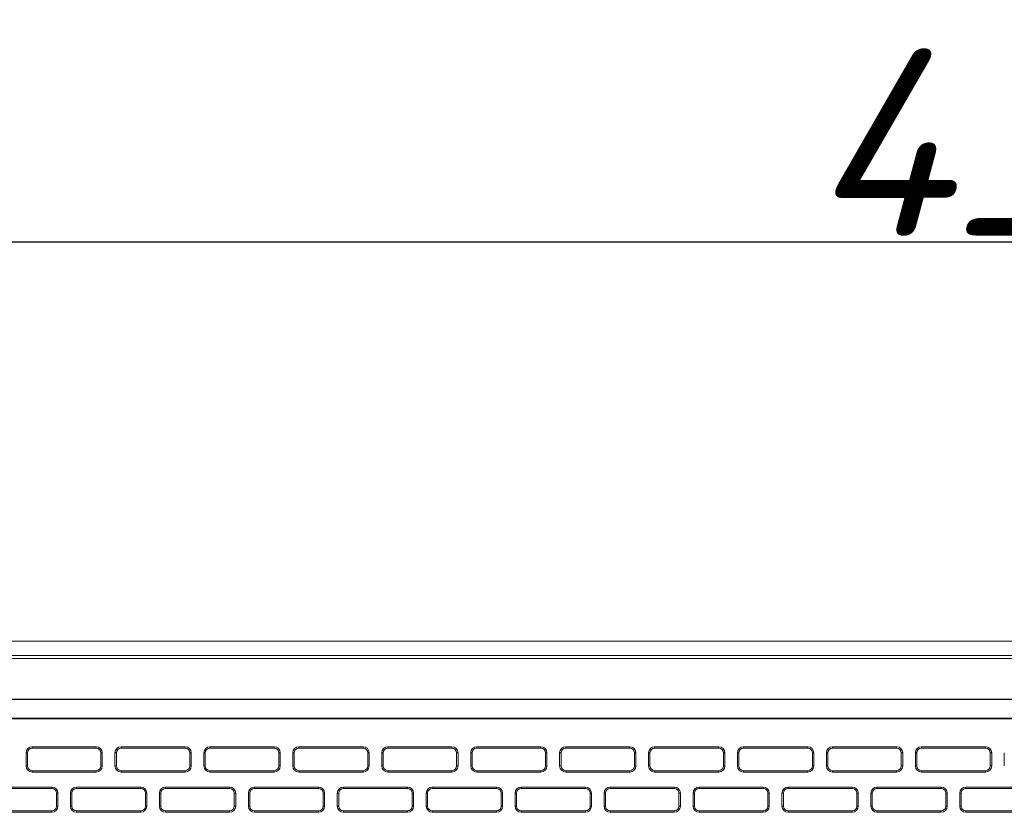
# Model space of a CAD drawing. Header units: millimetres. Extents: x 11 to 1665, y 44 to 957.
# Tile 26 of 69: x 192 to 297, y 872 to 957. Entities that reach past the tile are written whole.
import ezdxf

# ---------------------------------------------------------------- set-up
doc = ezdxf.new("R2010")
doc.units = ezdxf.units.MM
doc.header["$MEASUREMENT"] = 0
doc.layers.get('0').update_dxf_attribs({"lineweight": 25})
doc.styles.add('IPPON', font='isocpeui.ttf', dxfattribs={"height": 20})
doc.styles.get("Standard").update_dxf_attribs({"font": 'isocpeui.ttf'})
doc.dimstyles.new('ISO-25$0', dxfattribs={"dimtxt": 20, "dimasz": 20, "dimexe": 1.25, "dimexo": 0.625, "dimtad": 1, "dimtxsty": 'Standard', "dimcen": 2.5, "dimadec": 0, "dimazin": 0, "dimtfac": 1, "dimtmove": 0, "dimatfit": 3, "dimfxl": 1, "dimarcsym": 0})

# ---------------------------------------------------------------- blocks, each defined once
blk = doc.blocks.new('*D12')
at = {"color": 0, "lineweight": -2, "transparency": 16777216}
for p, q in [((79.79, 875.9), (79.79, 934.46)), ((517.79, 874.24), (517.79, 934.46)), ((99.79, 933.21), (497.79, 933.21))]:
    blk.add_line(p, q, dxfattribs=at)
at = {"color": 0, "transparency": 16777216}
for points in [[(99.79, 936.54), (99.79, 929.87), (79.79, 933.21)], [(497.79, 936.54), (497.79, 929.87), (517.79, 933.21)]]:
    blk.add_solid(points, dxfattribs=at)
at = {"layer": 'Defpoints', "color": 0, "transparency": 16777216}
for p in [(517.79, 933.21), (79.79, 875.27), (517.79, 873.62)]:
    blk.add_point(p, dxfattribs=at)
at = {"color": 0, "transparency": 16777216, "insert": (298.79, 943.83), "char_height": 20, "attachment_point": 5, "style": 'IPPON'}
blk.add_mtext('438', dxfattribs=at)

msp = doc.modelspace()

# ---------------------------------------------------------------- linework, layer by layer
at = {"color": 0, "linetype": 'Continuous', "lineweight": 0, "extrusion": (0, 1, -2.22045e-16)}
for p, q in [((81.286, 890.562), (516.286, 890.562)), ((514.886, 890.562), (82.686, 890.562)), ((516.286, 889.004), (81.286, 889.004)), ((516.286, 888.705), (81.286, 888.705)), ((97.286, 884.364), (500.286, 884.364)), ((500.286, 884.312), (97.286, 884.312)), ((429.786, 882.312), (97.286, 882.312)), ((429.786, 882.26), (97.286, 882.26)), ((192.961, 878.612), (192.961, 877.212)), ((193.111, 878.612), (192.961, 878.612)), ((193.111, 878.612), (193.111, 877.212)), ((200.461, 879.262), (193.611, 879.262)), ((193.611, 879.112), (193.611, 879.262)), ((200.461, 879.112), (193.611, 879.112)), ((200.461, 879.112), (200.461, 879.262)), ((200.961, 878.612), (201.111, 878.612)), ((200.961, 877.212), (200.961, 878.612)), ((201.111, 877.212), (201.111, 878.612)), ((202.461, 878.612), (202.461, 877.212)), ((202.611, 878.612), (202.461, 878.612)), ((202.611, 878.612), (202.611, 877.212)), ((209.961, 879.262), (203.111, 879.262)), ((203.111, 879.112), (203.111, 879.262)), ((209.961, 879.112), (203.111, 879.112)), ((209.961, 879.112), (209.961, 879.262)), ((210.461, 877.212), (210.461, 878.612)), ((210.461, 878.612), (210.611, 878.612)), ((210.611, 877.212), (210.611, 878.612)), ((211.961, 878.612), (211.961, 877.212)), ((212.111, 878.612), (211.961, 878.612)), ((212.111, 878.612), (212.111, 877.212)), ((219.461, 879.262), (212.611, 879.262)), ((212.611, 879.112), (212.611, 879.262)), ((219.461, 879.112), (212.611, 879.112)), ((219.461, 879.112), (219.461, 879.262)), ((219.961, 877.212), (219.961, 878.612)), ((219.961, 878.612), (220.111, 878.612)), ((220.111, 877.212), (220.111, 878.612)), ((221.461, 878.612), (221.461, 877.212)), ((221.611, 878.612), (221.461, 878.612)), ((221.611, 878.612), (221.611, 877.212)), ((228.961, 879.262), (222.111, 879.262)), ((222.111, 879.112), (222.111, 879.262)), ((228.961, 879.112), (222.111, 879.112)), ((228.961, 879.112), (228.961, 879.262)), ((229.461, 878.612), (229.611, 878.612)), ((229.461, 877.212), (229.461, 878.612)), ((229.611, 877.212), (229.611, 878.612)), ((230.961, 878.612), (230.961, 877.212)), ((231.111, 878.612), (230.961, 878.612)), ((231.111, 878.612), (231.111, 877.212)), ((238.461, 879.262), (231.611, 879.262)), ((231.611, 879.112), (231.611, 879.262)), ((238.461, 879.112), (231.611, 879.112)), ((238.461, 879.112), (238.461, 879.262)), ((238.961, 878.612), (239.111, 878.612)), ((238.961, 877.212), (238.961, 878.612)), ((239.111, 877.212), (239.111, 878.612)), ((240.461, 878.612), (240.461, 877.212)), ((240.611, 878.612), (240.461, 878.612)), ((240.611, 878.612), (240.611, 877.212)), ((247.961, 879.262), (241.111, 879.262)), ((241.111, 879.112), (241.111, 879.262)), ((247.961, 879.112), (241.111, 879.112)), ((247.961, 879.112), (247.961, 879.262)), ((248.461, 878.612), (248.611, 878.612)), ((248.461, 877.212), (248.461, 878.612)), ((248.611, 877.212), (248.611, 878.612)), ((249.961, 878.612), (249.961, 877.212)), ((250.111, 878.612), (249.961, 878.612)), ((250.111, 878.612), (250.111, 877.212)), ((257.461, 879.262), (250.611, 879.262)), ((250.611, 879.112), (250.611, 879.262)), ((257.461, 879.112), (250.611, 879.112)), ((257.461, 879.112), (257.461, 879.262)), ((257.961, 877.212), (257.961, 878.612)), ((257.961, 878.612), (258.111, 878.612)), ((258.111, 877.212), (258.111, 878.612)), ((259.461, 878.612), (259.461, 877.212)), ((259.611, 878.612), (259.461, 878.612)), ((259.611, 878.612), (259.611, 877.212)), ((266.961, 879.262), (260.111, 879.262)), ((260.111, 879.112), (260.111, 879.262)), ((266.961, 879.112), (260.111, 879.112)), ((266.961, 879.112), (266.961, 879.262)), ((267.461, 877.212), (267.461, 878.612)), ((267.461, 878.612), (267.611, 878.612)), ((267.611, 877.212), (267.611, 878.612)), ((268.961, 878.612), (268.961, 877.212)), ((269.111, 878.612), (268.961, 878.612)), ((269.111, 878.612), (269.111, 877.212)), ((276.461, 879.262), (269.611, 879.262)), ((269.611, 879.112), (269.611, 879.262)), ((276.461, 879.112), (269.611, 879.112)), ((276.461, 879.112), (276.461, 879.262)), ((276.961, 878.612), (277.111, 878.612)), ((276.961, 877.212), (276.961, 878.612)), ((277.111, 877.212), (277.111, 878.612)), ((278.461, 878.612), (278.461, 877.212)), ((278.611, 878.612), (278.461, 878.612)), ((278.611, 878.612), (278.611, 877.212)), ((285.961, 879.262), (279.111, 879.262)), ((279.111, 879.112), (279.111, 879.262)), ((285.961, 879.112), (279.111, 879.112)), ((285.961, 879.112), (285.961, 879.262)), ((286.461, 878.612), (286.611, 878.612)), ((286.461, 877.212), (286.461, 878.612)), ((286.611, 877.212), (286.611, 878.612)), ((287.961, 878.612), (287.961, 877.212)), ((288.111, 878.612), (287.961, 878.612)), ((288.111, 878.612), (288.111, 877.212)), ((295.461, 879.262), (288.611, 879.262)), ((288.611, 879.112), (288.611, 879.262)), ((295.461, 879.112), (288.611, 879.112)), ((295.461, 879.112), (295.461, 879.262)), ((295.961, 878.612), (296.111, 878.612)), ((295.961, 877.212), (295.961, 878.612)), ((296.111, 877.212), (296.111, 878.612)), ((297.461, 878.612), (297.461, 877.212)), ((193.111, 877.212), (192.961, 877.212)), ((200.961, 877.212), (201.111, 877.212)), ((202.611, 877.212), (202.461, 877.212)), ((210.461, 877.212), (210.611, 877.212)), ((212.111, 877.212), (211.961, 877.212)), ((219.961, 877.212), (220.111, 877.212)), ((221.611, 877.212), (221.461, 877.212)), ((229.461, 877.212), (229.611, 877.212)), ((231.111, 877.212), (230.961, 877.212)), ((238.961, 877.212), (239.111, 877.212)), ((240.611, 877.212), (240.461, 877.212)), ((248.461, 877.212), (248.611, 877.212)), ((250.111, 877.212), (249.961, 877.212)), ((257.961, 877.212), (258.111, 877.212)), ((259.611, 877.212), (259.461, 877.212)), ((267.461, 877.212), (267.611, 877.212)), ((269.111, 877.212), (268.961, 877.212)), ((276.961, 877.212), (277.111, 877.212)), ((278.611, 877.212), (278.461, 877.212)), ((286.461, 877.212), (286.611, 877.212)), ((288.111, 877.212), (287.961, 877.212)), ((295.961, 877.212), (296.111, 877.212)), ((193.611, 876.712), (200.461, 876.712)), ((193.611, 876.712), (193.611, 876.562)), ((193.611, 876.562), (200.461, 876.562)), ((200.461, 876.712), (200.461, 876.562)), ((203.111, 876.712), (209.961, 876.712)), ((203.111, 876.712), (203.111, 876.562)), ((203.111, 876.562), (209.961, 876.562)), ((209.961, 876.712), (209.961, 876.562)), ((212.611, 876.712), (219.461, 876.712)), ((212.611, 876.712), (212.611, 876.562)), ((212.611, 876.562), (219.461, 876.562)), ((219.461, 876.712), (219.461, 876.562)), ((222.111, 876.712), (228.961, 876.712)), ((222.111, 876.712), (222.111, 876.562)), ((222.111, 876.562), (228.961, 876.562)), ((228.961, 876.712), (228.961, 876.562)), ((231.611, 876.712), (238.461, 876.712)), ((231.611, 876.712), (231.611, 876.562)), ((231.611, 876.562), (238.461, 876.562)), ((238.461, 876.712), (238.461, 876.562)), ((241.111, 876.712), (247.961, 876.712)), ((241.111, 876.712), (241.111, 876.562)), ((241.111, 876.562), (247.961, 876.562)), ((247.961, 876.712), (247.961, 876.562)), ((250.611, 876.712), (257.461, 876.712)), ((250.611, 876.712), (250.611, 876.562)), ((250.611, 876.562), (257.461, 876.562)), ((257.461, 876.712), (257.461, 876.562)), ((260.111, 876.712), (266.961, 876.712)), ((260.111, 876.712), (260.111, 876.562)), ((260.111, 876.562), (266.961, 876.562)), ((266.961, 876.712), (266.961, 876.562)), ((269.611, 876.712), (276.461, 876.712)), ((269.611, 876.712), (269.611, 876.562)), ((269.611, 876.562), (276.461, 876.562)), ((276.461, 876.712), (276.461, 876.562)), ((279.111, 876.712), (285.961, 876.712)), ((279.111, 876.712), (279.111, 876.562)), ((279.111, 876.562), (285.961, 876.562)), ((285.961, 876.712), (285.961, 876.562)), ((288.611, 876.712), (295.461, 876.712)), ((288.611, 876.712), (288.611, 876.562)), ((288.611, 876.562), (295.461, 876.562)), ((295.461, 876.712), (295.461, 876.562)), ((195.711, 874.962), (188.861, 874.962)), ((195.711, 874.812), (188.861, 874.812)), ((195.711, 874.812), (195.711, 874.962)), ((196.211, 874.312), (196.361, 874.312)), ((196.211, 872.912), (196.211, 874.312)), ((196.361, 872.912), (196.361, 874.312)), ((197.711, 874.312), (197.711, 872.912)), ((197.861, 874.312), (197.711, 874.312)), ((197.861, 874.312), (197.861, 872.912)), ((205.211, 874.962), (198.361, 874.962)), ((198.361, 874.812), (198.361, 874.962)), ((205.211, 874.812), (198.361, 874.812)), ((205.211, 874.812), (205.211, 874.962)), ((205.711, 874.312), (205.861, 874.312)), ((205.711, 872.912), (205.711, 874.312)), ((205.861, 872.912), (205.861, 874.312)), ((207.211, 874.312), (207.211, 872.912)), ((207.361, 874.312), (207.211, 874.312)), ((207.361, 874.312), (207.361, 872.912)), ((214.711, 874.962), (207.861, 874.962)), ((207.861, 874.812), (207.861, 874.962)), ((214.711, 874.812), (207.861, 874.812)), ((214.711, 874.812), (214.711, 874.962)), ((215.211, 872.912), (215.211, 874.312)), ((215.211, 874.312), (215.361, 874.312)), ((215.361, 872.912), (215.361, 874.312)), ((216.711, 874.312), (216.711, 872.912)), ((216.861, 874.312), (216.711, 874.312)), ((216.861, 874.312), (216.861, 872.912)), ((224.211, 874.962), (217.361, 874.962)), ((217.361, 874.812), (217.361, 874.962)), ((224.211, 874.812), (217.361, 874.812)), ((224.211, 874.812), (224.211, 874.962)), ((224.711, 872.912), (224.711, 874.312)), ((224.711, 874.312), (224.861, 874.312)), ((224.861, 872.912), (224.861, 874.312)), ((226.211, 874.312), (226.211, 872.912)), ((226.361, 874.312), (226.211, 874.312)), ((226.361, 874.312), (226.361, 872.912)), ((233.711, 874.962), (226.861, 874.962)), ((226.861, 874.812), (226.861, 874.962)), ((233.711, 874.812), (226.861, 874.812)), ((233.711, 874.812), (233.711, 874.962)), ((234.211, 874.312), (234.361, 874.312)), ((234.211, 872.912), (234.211, 874.312)), ((234.361, 872.912), (234.361, 874.312)), ((235.711, 874.312), (235.711, 872.912)), ((235.861, 874.312), (235.711, 874.312)), ((235.861, 874.312), (235.861, 872.912)), ((243.211, 874.962), (236.361, 874.962)), ((236.361, 874.812), (236.361, 874.962)), ((243.211, 874.812), (236.361, 874.812)), ((243.211, 874.812), (243.211, 874.962)), ((243.711, 874.312), (243.861, 874.312)), ((243.711, 872.912), (243.711, 874.312)), ((243.861, 872.912), (243.861, 874.312)), ((245.211, 874.312), (245.211, 872.912)), ((245.361, 874.312), (245.211, 874.312)), ((245.361, 874.312), (245.361, 872.912)), ((252.711, 874.962), (245.861, 874.962)), ((245.861, 874.812), (245.861, 874.962)), ((252.711, 874.812), (245.861, 874.812)), ((252.711, 874.812), (252.711, 874.962)), ((253.211, 874.312), (253.361, 874.312)), ((253.211, 872.912), (253.211, 874.312)), ((253.361, 872.912), (253.361, 874.312)), ((254.711, 874.312), (254.711, 872.912)), ((254.861, 874.312), (254.711, 874.312)), ((254.861, 874.312), (254.861, 872.912)), ((262.211, 874.962), (255.361, 874.962)), ((255.361, 874.812), (255.361, 874.962)), ((262.211, 874.812), (255.361, 874.812)), ((262.211, 874.812), (262.211, 874.962)), ((262.711, 872.912), (262.711, 874.312)), ((262.711, 874.312), (262.861, 874.312)), ((262.861, 872.912), (262.861, 874.312)), ((264.211, 874.312), (264.211, 872.912)), ((264.361, 874.312), (264.211, 874.312)), ((264.361, 874.312), (264.361, 872.912)), ((271.711, 874.962), (264.861, 874.962)), ((264.861, 874.812), (264.861, 874.962)), ((271.711, 874.812), (264.861, 874.812)), ((271.711, 874.812), (271.711, 874.962)), ((272.211, 872.912), (272.211, 874.312)), ((272.211, 874.312), (272.361, 874.312)), ((272.361, 872.912), (272.361, 874.312)), ((273.711, 874.312), (273.711, 872.912)), ((273.861, 874.312), (273.711, 874.312)), ((273.861, 874.312), (273.861, 872.912)), ((281.211, 874.962), (274.361, 874.962)), ((274.361, 874.812), (274.361, 874.962)), ((281.211, 874.812), (274.361, 874.812)), ((281.211, 874.812), (281.211, 874.962)), ((281.711, 874.312), (281.861, 874.312)), ((281.711, 872.912), (281.711, 874.312)), ((281.861, 872.912), (281.861, 874.312)), ((283.211, 874.312), (283.211, 872.912)), ((283.361, 874.312), (283.211, 874.312)), ((283.361, 874.312), (283.361, 872.912)), ((290.711, 874.962), (283.861, 874.962)), ((283.861, 874.812), (283.861, 874.962)), ((290.711, 874.812), (283.861, 874.812)), ((290.711, 874.812), (290.711, 874.962)), ((291.211, 874.312), (291.361, 874.312)), ((291.211, 872.912), (291.211, 874.312)), ((291.361, 872.912), (291.361, 874.312)), ((292.711, 874.312), (292.711, 872.912)), ((292.861, 874.312), (292.711, 874.312)), ((292.861, 874.312), (292.861, 872.912)), ((300.211, 874.962), (293.361, 874.962)), ((293.361, 874.812), (293.361, 874.962)), ((300.211, 874.812), (293.361, 874.812)), ((188.861, 872.412), (195.711, 872.412)), ((188.861, 872.262), (195.711, 872.262)), ((195.711, 872.412), (195.711, 872.262)), ((196.211, 872.912), (196.361, 872.912)), ((197.861, 872.912), (197.711, 872.912)), ((198.361, 872.412), (205.211, 872.412)), ((198.361, 872.412), (198.361, 872.262)), ((198.361, 872.262), (205.211, 872.262)), ((205.211, 872.412), (205.211, 872.262)), ((205.711, 872.912), (205.861, 872.912)), ((207.361, 872.912), (207.211, 872.912)), ((207.861, 872.412), (214.711, 872.412)), ((207.861, 872.412), (207.861, 872.262)), ((207.861, 872.262), (214.711, 872.262)), ((214.711, 872.412), (214.711, 872.262)), ((215.211, 872.912), (215.361, 872.912)), ((216.861, 872.912), (216.711, 872.912)), ((217.361, 872.412), (224.211, 872.412)), ((217.361, 872.412), (217.361, 872.262)), ((217.361, 872.262), (224.211, 872.262)), ((224.211, 872.412), (224.211, 872.262)), ((224.711, 872.912), (224.861, 872.912)), ((226.361, 872.912), (226.211, 872.912)), ((226.861, 872.412), (233.711, 872.412)), ((226.861, 872.412), (226.861, 872.262)), ((226.861, 872.262), (233.711, 872.262)), ((233.711, 872.412), (233.711, 872.262)), ((234.211, 872.912), (234.361, 872.912)), ((235.861, 872.912), (235.711, 872.912)), ((236.361, 872.412), (243.211, 872.412)), ((236.361, 872.412), (236.361, 872.262)), ((236.361, 872.262), (243.211, 872.262)), ((243.211, 872.412), (243.211, 872.262)), ((243.711, 872.912), (243.861, 872.912)), ((245.361, 872.912), (245.211, 872.912)), ((245.861, 872.412), (252.711, 872.412)), ((245.861, 872.412), (245.861, 872.262)), ((245.861, 872.262), (252.711, 872.262)), ((252.711, 872.412), (252.711, 872.262)), ((253.211, 872.912), (253.361, 872.912)), ((254.861, 872.912), (254.711, 872.912)), ((255.361, 872.412), (262.211, 872.412)), ((255.361, 872.412), (255.361, 872.262)), ((255.361, 872.262), (262.211, 872.262)), ((262.211, 872.412), (262.211, 872.262)), ((262.711, 872.912), (262.861, 872.912)), ((264.361, 872.912), (264.211, 872.912)), ((264.861, 872.412), (271.711, 872.412)), ((264.861, 872.412), (264.861, 872.262)), ((264.861, 872.262), (271.711, 872.262)), ((271.711, 872.412), (271.711, 872.262)), ((272.211, 872.912), (272.361, 872.912)), ((273.861, 872.912), (273.711, 872.912)), ((274.361, 872.412), (281.211, 872.412)), ((274.361, 872.412), (274.361, 872.262)), ((274.361, 872.262), (281.211, 872.262)), ((281.211, 872.412), (281.211, 872.262)), ((281.711, 872.912), (281.861, 872.912)), ((283.361, 872.912), (283.211, 872.912)), ((283.861, 872.412), (290.711, 872.412)), ((283.861, 872.412), (283.861, 872.262)), ((283.861, 872.262), (290.711, 872.262)), ((290.711, 872.412), (290.711, 872.262)), ((291.211, 872.912), (291.361, 872.912)), ((292.861, 872.912), (292.711, 872.912)), ((293.361, 872.412), (300.211, 872.412)), ((293.361, 872.412), (293.361, 872.262)), ((293.361, 872.262), (300.211, 872.262))]:
    msp.add_line(p, q, dxfattribs=at)
at = {"color": 0, "linetype": 'Continuous', "lineweight": 0}
for centre, radius, start, end in [((193.611, 878.612), 0.65, 90, 180), ((193.611, 878.612), 0.5, 90, 180), ((200.461, 878.612), 0.65, 0, 90), ((200.461, 878.612), 0.5, 0, 90), ((203.111, 878.612), 0.65, 90, 180), ((203.111, 878.612), 0.5, 90, 180), ((209.961, 878.612), 0.65, 0, 90), ((209.961, 878.612), 0.5, 0, 90), ((212.611, 878.612), 0.65, 90, 180), ((212.611, 878.612), 0.5, 90, 180), ((219.461, 878.612), 0.65, 0, 90), ((219.461, 878.612), 0.5, 0, 90), ((222.111, 878.612), 0.65, 90, 180), ((222.111, 878.612), 0.5, 90, 180), ((228.961, 878.612), 0.65, 0, 90), ((228.961, 878.612), 0.5, 0, 90), ((231.611, 878.612), 0.65, 90, 180), ((231.611, 878.612), 0.5, 90, 180), ((238.461, 878.612), 0.65, 0, 90), ((238.461, 878.612), 0.5, 0, 90), ((241.111, 878.612), 0.65, 90, 180), ((241.111, 878.612), 0.5, 90, 180), ((247.961, 878.612), 0.65, 0, 90), ((247.961, 878.612), 0.5, 0, 90), ((250.611, 878.612), 0.65, 90, 180), ((250.611, 878.612), 0.5, 90, 180), ((257.461, 878.612), 0.65, 0, 90), ((257.461, 878.612), 0.5, 0, 90), ((260.111, 878.612), 0.65, 90, 180), ((260.111, 878.612), 0.5, 90, 180), ((266.961, 878.612), 0.65, 0, 90), ((266.961, 878.612), 0.5, 0, 90), ((269.611, 878.612), 0.65, 90, 180), ((269.611, 878.612), 0.5, 90, 180), ((276.461, 878.612), 0.65, 0, 90), ((276.461, 878.612), 0.5, 0, 90), ((279.111, 878.612), 0.65, 90, 180), ((279.111, 878.612), 0.5, 90, 180), ((285.961, 878.612), 0.65, 0, 90), ((285.961, 878.612), 0.5, 0, 90), ((288.611, 878.612), 0.65, 90, 180), ((288.611, 878.612), 0.5, 90, 180), ((295.461, 878.612), 0.65, 0, 90), ((295.461, 878.612), 0.5, 0, 90), ((193.611, 877.212), 0.65, 180, 270), ((193.611, 877.212), 0.5, 180, 270), ((200.461, 877.212), 0.65, 270, 0), ((200.461, 877.212), 0.5, 270, 0), ((203.111, 877.212), 0.65, 180, 270), ((203.111, 877.212), 0.5, 180, 270), ((209.961, 877.212), 0.65, 270, 0), ((209.961, 877.212), 0.5, 270, 0), ((212.611, 877.212), 0.65, 180, 270), ((212.611, 877.212), 0.5, 180, 270), ((219.461, 877.212), 0.65, 270, 0), ((219.461, 877.212), 0.5, 270, 0), ((222.111, 877.212), 0.65, 180, 270), ((222.111, 877.212), 0.5, 180, 270), ((228.961, 877.212), 0.65, 270, 0), ((228.961, 877.212), 0.5, 270, 0), ((231.611, 877.212), 0.65, 180, 270), ((231.611, 877.212), 0.5, 180, 270), ((238.461, 877.212), 0.65, 270, 0), ((238.461, 877.212), 0.5, 270, 0), ((241.111, 877.212), 0.65, 180, 270), ((241.111, 877.212), 0.5, 180, 270), ((247.961, 877.212), 0.65, 270, 0), ((247.961, 877.212), 0.5, 270, 0), ((250.611, 877.212), 0.65, 180, 270), ((250.611, 877.212), 0.5, 180, 270), ((257.461, 877.212), 0.65, 270, 0), ((257.461, 877.212), 0.5, 270, 0), ((260.111, 877.212), 0.65, 180, 270), ((260.111, 877.212), 0.5, 180, 270), ((266.961, 877.212), 0.65, 270, 0), ((266.961, 877.212), 0.5, 270, 0), ((269.611, 877.212), 0.65, 180, 270), ((269.611, 877.212), 0.5, 180, 270), ((276.461, 877.212), 0.65, 270, 0), ((276.461, 877.212), 0.5, 270, 0), ((279.111, 877.212), 0.65, 180, 270), ((279.111, 877.212), 0.5, 180, 270), ((285.961, 877.212), 0.65, 270, 0), ((285.961, 877.212), 0.5, 270, 0), ((288.611, 877.212), 0.65, 180, 270), ((288.611, 877.212), 0.5, 180, 270), ((295.461, 877.212), 0.65, 270, 0), ((295.461, 877.212), 0.5, 270, 0), ((195.711, 874.312), 0.65, 0, 90), ((195.711, 874.312), 0.5, 0, 90), ((198.361, 874.312), 0.65, 90, 180), ((198.361, 874.312), 0.5, 90, 180), ((205.211, 874.312), 0.65, 0, 90), ((205.211, 874.312), 0.5, 0, 90), ((207.861, 874.312), 0.65, 90, 180), ((207.861, 874.312), 0.5, 90, 180), ((214.711, 874.312), 0.65, 0, 90), ((214.711, 874.312), 0.5, 0, 90), ((217.361, 874.312), 0.65, 90, 180), ((217.361, 874.312), 0.5, 90, 180), ((224.211, 874.312), 0.65, 0, 90), ((224.211, 874.312), 0.5, 0, 90), ((226.861, 874.312), 0.65, 90, 180), ((226.861, 874.312), 0.5, 90, 180), ((233.711, 874.312), 0.65, 0, 90), ((233.711, 874.312), 0.5, 0, 90), ((236.361, 874.312), 0.65, 90, 180), ((236.361, 874.312), 0.5, 90, 180), ((243.211, 874.312), 0.65, 0, 90), ((243.211, 874.312), 0.5, 0, 90), ((245.861, 874.312), 0.65, 90, 180), ((245.861, 874.312), 0.5, 90, 180), ((252.711, 874.312), 0.65, 0, 90), ((252.711, 874.312), 0.5, 0, 90), ((255.361, 874.312), 0.65, 90, 180), ((255.361, 874.312), 0.5, 90, 180), ((262.211, 874.312), 0.65, 0, 90), ((262.211, 874.312), 0.5, 0, 90), ((264.861, 874.312), 0.65, 90, 180), ((264.861, 874.312), 0.5, 90, 180), ((271.711, 874.312), 0.65, 0, 90), ((271.711, 874.312), 0.5, 0, 90), ((274.361, 874.312), 0.65, 90, 180), ((274.361, 874.312), 0.5, 90, 180), ((281.211, 874.312), 0.65, 0, 90), ((281.211, 874.312), 0.5, 0, 90), ((283.861, 874.312), 0.65, 90, 180), ((283.861, 874.312), 0.5, 90, 180), ((290.711, 874.312), 0.65, 0, 90), ((290.711, 874.312), 0.5, 0, 90), ((293.361, 874.312), 0.65, 90, 180), ((293.361, 874.312), 0.5, 90, 180), ((195.711, 872.912), 0.65, 270, 0), ((195.711, 872.912), 0.5, 270, 0), ((198.361, 872.912), 0.65, 180, 270), ((198.361, 872.912), 0.5, 180, 270), ((205.211, 872.912), 0.65, 270, 0), ((205.211, 872.912), 0.5, 270, 0), ((207.861, 872.912), 0.65, 180, 270), ((207.861, 872.912), 0.5, 180, 270), ((214.711, 872.912), 0.65, 270, 0), ((214.711, 872.912), 0.5, 270, 0), ((217.361, 872.912), 0.65, 180, 270), ((217.361, 872.912), 0.5, 180, 270), ((224.211, 872.912), 0.65, 270, 0), ((224.211, 872.912), 0.5, 270, 0), ((226.861, 872.912), 0.65, 180, 270), ((226.861, 872.912), 0.5, 180, 270), ((233.711, 872.912), 0.65, 270, 0), ((233.711, 872.912), 0.5, 270, 0), ((236.361, 872.912), 0.65, 180, 270), ((236.361, 872.912), 0.5, 180, 270), ((243.211, 872.912), 0.65, 270, 0), ((243.211, 872.912), 0.5, 270, 0), ((245.861, 872.912), 0.65, 180, 270), ((245.861, 872.912), 0.5, 180, 270), ((252.711, 872.912), 0.65, 270, 0), ((252.711, 872.912), 0.5, 270, 0), ((255.361, 872.912), 0.65, 180, 270), ((255.361, 872.912), 0.5, 180, 270), ((262.211, 872.912), 0.65, 270, 0), ((262.211, 872.912), 0.5, 270, 0), ((264.861, 872.912), 0.65, 180, 270), ((264.861, 872.912), 0.5, 180, 270), ((271.711, 872.912), 0.65, 270, 0), ((271.711, 872.912), 0.5, 270, 0), ((274.361, 872.912), 0.65, 180, 270), ((274.361, 872.912), 0.5, 180, 270), ((281.211, 872.912), 0.65, 270, 0), ((281.211, 872.912), 0.5, 270, 0), ((283.861, 872.912), 0.65, 180, 270), ((283.861, 872.912), 0.5, 180, 270), ((290.711, 872.912), 0.65, 270, 0), ((290.711, 872.912), 0.5, 270, 0), ((293.361, 872.912), 0.65, 180, 270), ((293.361, 872.912), 0.5, 180, 270)]:
    msp.add_arc(centre, radius, start, end, dxfattribs=at)

# ---------------------------------------------------------------- dimensions: what is measured, and where the dimension line sits
dim = msp.add_linear_dim(base=(517.786, 933.208), p1=(79.786, 875.272), p2=(517.786, 873.615), dimstyle='ISO-25$0', override={"dimtxsty": 'IPPON'})
dim.commit()
dim.dimension.update_dxf_attribs({"geometry": '*D12', "text_midpoint": (298.786, 933.208), "dimtype": 160})

doc.saveas('drawing.dxf')
